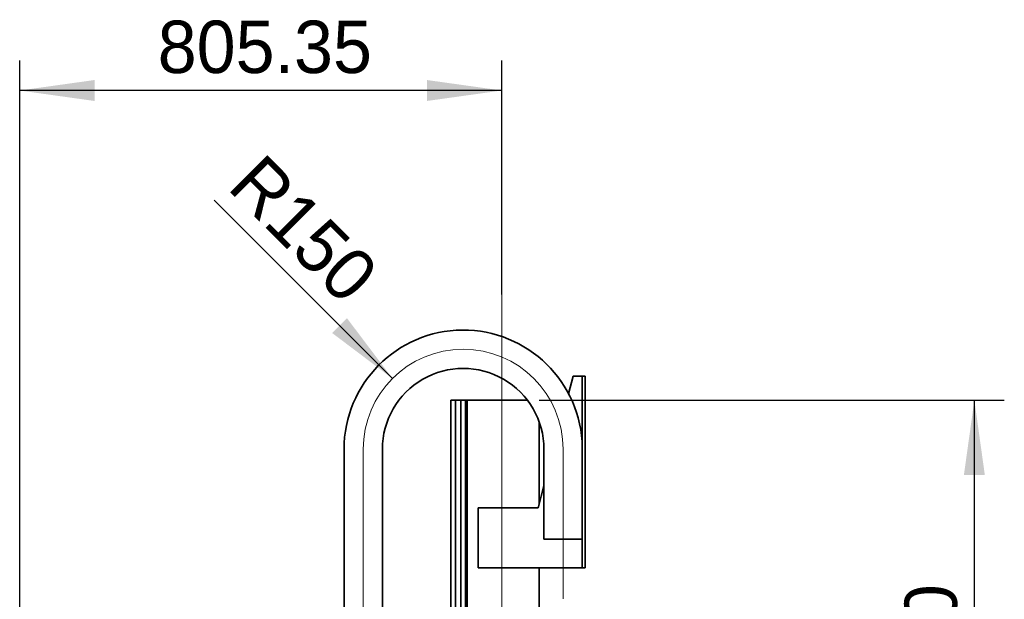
# Model space of a CAD drawing. Header units: millimetres. Extents: x 21 to 401, y 28 to 281.
# Tile 11 of 14: x 262 to 295, y 156 to 176. Entities that reach past the tile are written whole.
import ezdxf

# ---------------------------------------------------------------- set-up
doc = ezdxf.new("R2010")
doc.units = ezdxf.units.MM
doc.linetypes.add('SLD-Durchgehend', pattern=[0])
doc.linetypes.add('SLD-Punktstrich', pattern=[19.05, 15.24, -1.27, 1.27, -1.27])
doc.layers.add('KOPF', color=7, linetype='SLD-Durchgehend')
doc.styles.add('SLDTEXTSTYLE2', font='GIL_____.TTF')
doc.dimstyles.new('SLDDIMSTYLE0', dxfattribs={"dimtxt": 1.75, "dimasz": 2.5, "dimexe": 0, "dimexo": 0.0625, "dimgap": 0.4375, "dimtad": 1, "dimlfac": 50, "dimrnd": 1e-09, "dimzin": 12, "dimdsep": 46, "dimtxsty": 'SLDTEXTSTYLE2', "dimsah": 1, "dimcen": 0.09, "dimadec": 0, "dimazin": 3, "dimtfac": 1, "dimtofl": 0, "dimtmove": 0, "dimatfit": 3, "dimfxl": 1, "dimfrac": 2, "dimtolj": 1, "dimtzin": 12, "dimarcsym": 0})
doc.dimstyles.new('SLDDIMSTYLE3', dxfattribs={"dimtxt": 1.75, "dimasz": 2.5, "dimexe": 0, "dimexo": 0.0625, "dimgap": 0.4375, "dimtad": 1, "dimlfac": 50, "dimrnd": 1e-09, "dimzin": 12, "dimdsep": 46, "dimtxsty": 'SLDTEXTSTYLE2', "dimsah": 1, "dimcen": 0, "dimadec": 0, "dimazin": 3, "dimtfac": 1, "dimtofl": 0, "dimtmove": 0, "dimatfit": 3, "dimfxl": 1, "dimfrac": 2, "dimtolj": 1, "dimtzin": 12, "dimarcsym": 0})

# ---------------------------------------------------------------- blocks, each defined once
blk = doc.blocks.new('_D_15')
at = {"layer": 'KOPF'}
blk.add_line((274.167, 163.638), (268.21, 169.595), dxfattribs=at)
blk.add_solid([(274.167, 163.638), (272.646, 165.653), (272.151, 165.158)], dxfattribs=at)
at = {"layer": 'KOPF', "insert": (269.846, 171.231), "char_height": 1.75, "attachment_point": 1, "rotation": 315, "style": 'SLDTEXTSTYLE2'}
blk.add_mtext('R150', dxfattribs=at)
blk = doc.blocks.new('_D_16')
at = {"layer": 'KOPF'}
for p, q in [((261.711, 144.476), (261.711, 174.256)), ((277.818, 166.443), (277.818, 174.256)), ((277.818, 173.256), (261.711, 173.256))]:
    blk.add_line(p, q, dxfattribs=at)
for points in [[(261.711, 173.256), (264.211, 172.906), (264.211, 173.606)], [(277.818, 173.256), (275.318, 173.606), (275.318, 172.906)]]:
    blk.add_solid(points, dxfattribs=at)
at = {"layer": 'KOPF', "insert": (266.322, 175.589), "char_height": 1.75, "attachment_point": 1, "style": 'SLDTEXTSTYLE2'}
blk.add_mtext('805.35', dxfattribs=at)
blk = doc.blocks.new('_D_20')
at = {"layer": 'KOPF'}
for p, q in [((279.068, 162.916), (294.608, 162.916)), ((293.608, 131.916), (293.608, 162.916)), ((279.068, 131.916), (294.608, 131.916))]:
    blk.add_line(p, q, dxfattribs=at)
for points in [[(293.608, 162.916), (293.258, 160.416), (293.958, 160.416)], [(293.608, 131.916), (293.958, 134.416), (293.258, 134.416)]]:
    blk.add_solid(points, dxfattribs=at)
at = {"layer": 'KOPF', "insert": (291.276, 138.424), "char_height": 1.75, "attachment_point": 1, "rotation": 90, "style": 'SLDTEXTSTYLE2'}
blk.add_mtext('Lz=C+sz+az+350', dxfattribs=at)

msp = doc.modelspace()

# ---------------------------------------------------------------- linework, layer by layer
at = {"color": 7, "linetype": 'SLD-Durchgehend', "lineweight": 35}
for p, q in [((280.20823, 163.71627), (280.05095, 163.12932)), ((280.50823, 163.71627), (280.20823, 163.71627)), ((280.60823, 163.71627), (280.50823, 163.71627)), ((280.50823, 163.71627), (280.50823, 157.31627)), ((280.60823, 163.71627), (280.60823, 157.31627)), ((276.11423, 143.53607), (276.11423, 162.91587)), ((276.11423, 162.91587), (276.27023, 162.91587)), ((276.27023, 143.53607), (276.27023, 162.91587)), ((276.45223, 162.91587), (276.27023, 162.91587)), ((276.45223, 143.53607), (276.45223, 162.91587)), ((276.60823, 162.91587), (276.45223, 162.91587)), ((276.56823, 162.91607), (276.56823, 162.91587)), ((276.56823, 162.91607), (276.60823, 162.91607)), ((276.60823, 162.91607), (276.60823, 162.91587)), ((276.60823, 162.91607), (276.65823, 162.91607)), ((276.60823, 143.53607), (276.60823, 162.91587)), ((276.65823, 162.91607), (276.65823, 143.53607)), ((276.65823, 162.91607), (278.67368, 162.91607)), ((279.06823, 162.19306), (279.06823, 159.46173)), ((272.54823, 161.27627), (272.54823, 154.87607)), ((273.82823, 161.27627), (273.82823, 149.27607)), ((279.22823, 159.61723), (279.22863, 161.27562)), ((279.22833, 160.05926), (279.02925, 159.31627)), ((279.22823, 159.61627), (279.22823, 159.61723)), ((279.22823, 159.61627), (279.22823, 158.27627)), ((277.02823, 159.31627), (277.02823, 157.31627)), ((279.02925, 159.31627), (277.02823, 159.31627)), ((280.50823, 158.27627), (279.22823, 158.27627)), ((280.50823, 157.31627), (277.02823, 157.31627)), ((279.06823, 157.31627), (279.06823, 131.91607)), ((280.60823, 157.31627), (280.50823, 157.31627))]:
    msp.add_line(p, q, dxfattribs=at)
for radius, start in [(3.9802, 0.812304), (2.7002, 359.986187)]:
    msp.add_arc((276.52843, 161.27627), radius, start, 180, dxfattribs=at)
at = {"layer": 'KOPF', "linetype": 'SLD-Punktstrich', "lineweight": 18}
for p, q in [((277.81823, 166.44272), (277.81823, 112.21607)), ((273.18823, 161.27627), (273.18823, 159.61627)), ((279.86863, 161.27547), (279.86823, 159.61708)), ((279.86863, 161.27547), (279.86863, 161.27627)), ((273.18823, 159.61627), (273.18823, 147.27607)), ((279.86823, 159.61708), (279.86823, 159.61627)), ((279.86823, 159.61627), (279.86823, 156.27627))]:
    msp.add_line(p, q, dxfattribs=at)
msp.add_arc((276.52843, 161.27627), 3.3402, 0, 180, dxfattribs=at)

# ---------------------------------------------------------------- dimensions: what is measured, and where the dimension line sits
at = {"layer": 'KOPF'}
dim = msp.add_linear_dim(base=(261.71123, 173.25647), p1=(277.81823, 166.44272), p2=(261.71123, 144.47607), dimstyle='SLDDIMSTYLE0', dxfattribs=at)
dim.commit()
dim.dimension.update_dxf_attribs({"geometry": '_D_16', "text_midpoint": (269.76473, 173.25647), "dimtype": 160})
dim = msp.add_radius_dim(center=(276.52843, 161.27627), mpoint=(274.16655, 163.63815), dimstyle='SLDDIMSTYLE3', dxfattribs=at)
dim.commit()
dim.dimension.update_dxf_attribs({"geometry": '_D_15', "text_midpoint": (270.01248, 167.79224), "dimtype": 164})
dim = msp.add_linear_dim(base=(293.60823, 162.91607), p1=(279.06823, 131.91607), p2=(279.06823, 162.91607), angle=90, dimstyle='SLDDIMSTYLE0', dxfattribs=at)
dim.commit()
dim.dimension.update_dxf_attribs({"geometry": '_D_20', "text_midpoint": (293.60823, 147.41607), "dimtype": 160})

doc.saveas('drawing.dxf')
